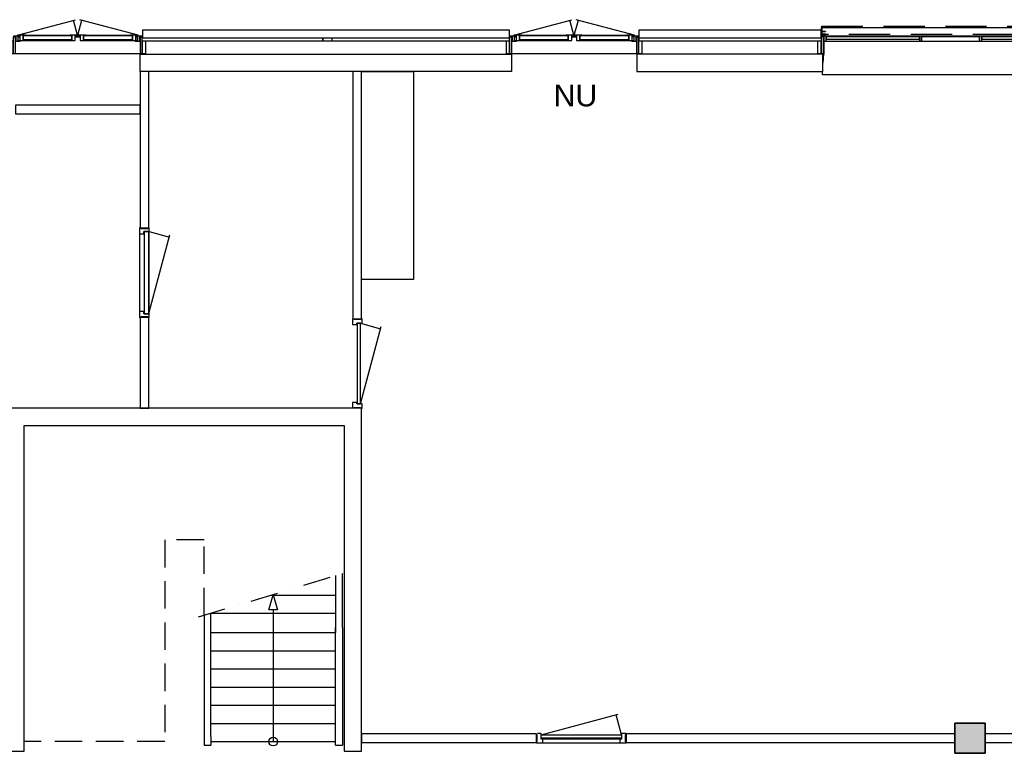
# Model space of a CAD drawing. Header units: millimetres. Extents: x -493 to 64137, y -19218 to 1504.
# Tile 11 of 13: x 42150 to 53525, y -8075 to 399. Entities that reach past the tile are written whole.
import ezdxf

# ---------------------------------------------------------------- set-up
doc = ezdxf.new("R2010")
doc.units = ezdxf.units.MM
doc.header["$LTSCALE"] = 100
for name, pattern in [('DASHDOT2', [12.7, 6.35, -3.175, 0, -3.175]), ('Hidden', [7.14375, 4.7625, -2.38125]), ('HIDDEN2', [4.7625, 3.175, -1.5875])]:
    doc.linetypes.add(name, pattern=pattern)
for name, color, linetype in [('AA28----_KONSTRUKTIE', 9, 'Continuous'), ('AL21----_BUITENWAND', 3, 'Continuous'), ('AL22----_BINNENWAND', 2, 'Continuous'), ('AL24----_TRAPPEN', 7, 'Continuous'), ('AL28----_KONSTRUKTIE', 3, 'Continuous'), ('AL31----_BUITENKOZIJNEN', 1, 'Continuous'), ('AL32----_BINNENKOZIJNEN', 1, 'Continuous'), ('AL74----_KEUKEN', 7, 'Continuous'), ('AT$1----_ALGEMEEN', 7, 'HIDDEN2')]:
    doc.layers.add(name, color=color, linetype=linetype)
doc.styles.get("Standard").update_dxf_attribs({"font": 'arial.ttf'})

# ---------------------------------------------------------------- blocks, each defined once
blk = doc.blocks.new('32_HR_kozijn h07 - 930x2315-2069519-00_begane grond_WBP')
at = {"layer": 'AL32----_BINNENKOZIJNEN', "lineweight": 25}
for p, q in [((-450, 57), (-517, 57)), ((-517, 37), (-508, 37)), ((-508, 37), (-508, -37)), ((-467, -57), (-467, 7)), ((-467, 7), (-450, 7)), ((465, 2), (-465, 2)), ((-465, 2), (-465, -38)), ((-450, 7), (-450, 57)), ((517, 57), (450, 57)), ((450, 57), (450, 7)), ((450, 7), (467, 7)), ((465, -38), (465, 2)), ((467, 7), (467, -57)), ((508, -37), (508, 37)), ((508, 37), (517, 37)), ((517, 50), (517, 57)), ((-508, -37), (-517, -37)), ((-517, -50), (-517, -57)), ((-517, -57), (-467, -57)), ((-465, -38), (465, -38)), ((467, -57), (517, -57)), ((517, -37), (508, -37)), ((517, -57), (517, -50))]:
    blk.add_line(p, q, dxfattribs=at)
at = {"layer": 'AL32----_BINNENKOZIJNEN'}
for p, q in [((-465, -38), (427, -277)), ((465, -38), (403, -270))]:
    blk.add_line(p, q, dxfattribs=at)
blk = doc.blocks.new('31_HR_kozijn A61 - A61-3034378-00_begane grond_WBP')
at = {"layer": 'AL31----_BUITENKOZIJNEN'}
for p, q in [((-1495, -85), (-1533, -85)), ((-1495, -35), (-1495, -225)), ((-1470, -35), (-1495, -35)), ((-1495, -225), (-1495, -85)), ((-1414, -25), (-1490, -25)), ((-1490, -25), (-1490, -28.8)), ((-1490, -28.8), (-1465, -28.8)), ((-1470, -225), (-1470, -35)), ((-1470, -35), (-1465, -35)), ((-1465, -28.8), (-1465, -84)), ((-1465, -84), (-1439, -84)), ((-1439, -84), (-1439, -28.8)), ((-1439, -28.8), (-1414, -28.8)), ((-361, -35), (-1439, -35)), ((-1439, -35), (-1439, -59)), ((-1439, -59), (-361, -59)), ((-1439, -84), (-361, -84)), ((-1414, -28.8), (-1414, -25)), ((-386, -25), (-1414, -25)), ((-1414, -28.8), (-386, -28.8)), ((-310, -25), (-386, -25)), ((-386, -25), (-386, -28.8)), ((-386, -28.8), (-361, -28.8)), ((-361, -28.8), (-361, -84)), ((-361, -59), (-361, -35)), ((-361, -84), (-335, -84)), ((-335, -84), (-335, -28.8)), ((-335, -28.8), (-310, -28.8)), ((335, -33), (-335, -33)), ((-335, -33), (-335, -84)), ((-335, -84), (335, -84)), ((-310, -28.8), (-310, -25)), ((310, -25), (-310, -25)), ((-310, -28.8), (310, -28.8)), ((386, -25), (310, -25)), ((310, -25), (310, -28.8)), ((310, -28.8), (335, -28.8)), ((335, -28.8), (335, -84)), ((335, -84), (335, -33)), ((335, -84), (361, -84)), ((361, -84), (361, -28.8)), ((361, -28.8), (386, -28.8)), ((1439, -35), (361, -35)), ((361, -35), (361, -59)), ((361, -59), (1439, -59)), ((361, -84), (1439, -84)), ((386, -28.8), (386, -25)), ((1414, -25), (386, -25)), ((386, -28.8), (1414, -28.8)), ((1414, -25), (1414, -28.8)), ((1490, -25), (1414, -25)), ((1414, -28.8), (1439, -28.8)), ((1439, -28.8), (1439, -84)), ((1439, -59), (1439, -35)), ((1439, -84), (1465, -84)), ((1465, -84), (1465, -28.8)), ((1465, -28.8), (1490, -28.8)), ((1465, -35), (1470, -35)), ((1495, -35), (1470, -35)), ((1470, -35), (1470, -225)), ((1490, -28.8), (1490, -25)), ((1495, -225), (1495, -35)), ((1533, -85), (1495, -85)), ((1495, -85), (1495, -225)), ((-1533, -225), (-1495, -225)), ((-1495, -225), (-1470, -225)), ((-1465, -225), (-1470, -225)), ((1470, -225), (1465, -225)), ((1470, -225), (1495, -225)), ((1495, -225), (1533, -225))]:
    blk.add_line(p, q, dxfattribs=at)
blk = doc.blocks.new('31_HR_kozijn A48 - 31_HR_kozijn A48-4044242-00_begane grond_WBP')
at = {"layer": 'AL31----_BUITENKOZIJNEN'}
for p, q in [((-695, -16), (-25, 164)), ((-3, -16), (-49, 157)), ((2, -16), (49, 158)), ((697, -16), (25, 164)), ((-745, -85), (-783, -85)), ((-745, -35), (-745, -33)), ((-745, -33), (-715, -33)), ((-720, -35), (-745, -35)), ((-745, -35), (-745, -225)), ((-745, -225), (-745, -85)), ((-689, -25), (-740, -25)), ((-740, -25), (-740, -29)), ((-740, -29), (-715, -29)), ((-720, -225), (-720, -35)), ((-715, -29), (-715, -84)), ((-715, -84), (-664, -84)), ((-604, -16), (-693, -16)), ((-693, -16), (-693, -20)), ((-693, -20), (-668, -20)), ((-689, -80), (-689, -25)), ((-689, -33), (-668, -33)), ((-664, -80), (-689, -80)), ((-668, -20), (-668, -75)), ((-668, -75), (-629, -75)), ((-664, -84), (-664, -80)), ((-629, -75), (-629, -20)), ((-629, -20), (-604, -20)), ((-67, -24), (-629, -24)), ((-629, -24), (-629, -64)), ((-629, -64), (-67, -64)), ((-629, -75), (-67, -75)), ((-604, -20), (-604, -16)), ((-604, -16), (-92, -16)), ((-604, -20), (-92, -20)), ((-92, -16), (-92, -20)), ((-3, -16), (-92, -16)), ((-92, -20), (-67, -20)), ((-67, -20), (-67, -75)), ((-67, -64), (-67, -24)), ((-67, -75), (-28, -75)), ((-28, -75), (-28, -20)), ((-28, -20), (-3, -20)), ((-28, -33), (27, -33)), ((-3, -20), (-3, -16)), ((91, -16), (2, -16)), ((2, -16), (2, -20)), ((2, -20), (27, -20)), ((27, -20), (27, -75)), ((27, -75), (66, -75)), ((66, -75), (66, -20)), ((66, -20), (91, -20)), ((633, -24), (66, -24)), ((66, -24), (66, -64)), ((66, -64), (633, -64)), ((66, -75), (633, -75)), ((91, -20), (91, -16)), ((91, -16), (608, -16)), ((91, -20), (608, -20)), ((608, -16), (608, -20)), ((697, -16), (608, -16)), ((608, -20), (633, -20)), ((633, -20), (633, -75)), ((633, -64), (633, -24)), ((633, -75), (672, -75)), ((689, -80), (664, -80)), ((664, -80), (664, -84)), ((664, -84), (715, -84)), ((672, -75), (672, -20)), ((672, -20), (697, -20)), ((672, -33), (689, -33)), ((740, -25), (689, -25)), ((689, -25), (689, -80)), ((697, -20), (697, -16)), ((715, -84), (715, -29)), ((715, -29), (740, -29)), ((715, -33), (745, -33)), ((745, -35), (720, -35)), ((720, -35), (720, -225)), ((740, -29), (740, -25)), ((745, -33), (745, -35)), ((745, -225), (745, -35)), ((783, -85), (745, -85)), ((745, -85), (745, -225)), ((-783, -225), (-745, -225)), ((-745, -225), (-720, -225)), ((-720, -225), (720, -225)), ((720, -225), (745, -225)), ((745, -225), (783, -225))]:
    blk.add_line(p, q, dxfattribs=at)
blk = doc.blocks.new('31_H_R_waterslag_negge_70 - 31_H_R_waterslag_negge_70-2645793-00_begane grond_WBP')
at = {"layer": 'AL31----_BUITENKOZIJNEN'}
for p, q in [((-1492, -80), (-1492, 30)), ((-1490, 30), (-1492, 30)), ((-1490, 30), (-1490, -16)), ((-1490, 30), (1490, 30)), ((1490, -16), (1490, 30)), ((1492, 30), (1490, 30)), ((1492, 30), (1492, -80)), ((-1490, -50), (-1490, -70)), ((-1490, -74), (-1490, -78)), ((-1490, -80), (-1490, -78)), ((-1465, -78), (-1490, -78)), ((1490, -78), (1465, -78)), ((1490, -70), (1490, -50)), ((1490, -78), (1490, -74)), ((1490, -78), (1490, -80))]:
    blk.add_line(p, q, dxfattribs=at)
blk = doc.blocks.new('31_HR_vensterbank_schuin - 2960-3531019-00_begane grond_WBP')
at = {"layer": 'AL31----_BUITENKOZIJNEN'}
for p, q in [((-1465, 151), (-1465, 5)), ((1465, 5), (1465, 151)), ((-1470, 5), (-1475, -100)), ((-1465, 5), (-1470, 5)), ((1470, 5), (1465, 5)), ((1475, -100), (1470, 5)), ((-1480, -239), (-1480, -200)), ((1480, -200), (1480, -239)), ((1480, -239), (-1480, -239))]:
    blk.add_line(p, q, dxfattribs=at)
blk = doc.blocks.new('32_HR_kozijn h09 - 950x2315 60min-3740938-00_begane grond_WBP')
at = {"layer": 'AL32----_BINNENKOZIJNEN', "lineweight": 25}
for p, q in [((-450, 57), (-517, 57)), ((-517, 57), (-517, 50)), ((-517, 37), (-508, 37)), ((-508, 37), (-508, -37)), ((-477, -57), (-477, 7)), ((-477, 7), (-450, 7)), ((475, 2), (-475, 2)), ((-475, 2), (-475, -52)), ((-450, 7), (-450, 57)), ((517, 57), (450, 57)), ((450, 57), (450, 7)), ((450, 7), (477, 7)), ((475, -52), (475, 2)), ((477, 7), (477, -57)), ((508, -37), (508, 37)), ((508, 37), (517, 37)), ((517, 50), (517, 57)), ((-508, -37), (-517, -37)), ((-517, -50), (-517, -57)), ((-517, -57), (-477, -57)), ((-475, -52), (475, -52)), ((477, -57), (517, -57)), ((517, -37), (508, -37)), ((517, -57), (517, -50))]:
    blk.add_line(p, q, dxfattribs=at)
at = {"layer": 'AL32----_BINNENKOZIJNEN'}
for p, q in [((450, 57), (-450, 57)), ((-477, -57), (477, -57)), ((-456, -57), (436, -296)), ((474, -57), (411, -290))]:
    blk.add_line(p, q, dxfattribs=at)
blk = doc.blocks.new('21_HR_vloerventilatie - roc_grijs-4288658-00_begane grond_WBP')
at = {"layer": 'AL21----_BUITENWAND'}
for p, q in [((72, -55), (70, -55)), ((70, -55), (70, -85)), ((72, -45), (72, -85)), ((177, -45), (177, -85)), ((179, -55), (177, -55)), ((179, -85), (179, -55))]:
    blk.add_line(p, q, dxfattribs=at)
blk = doc.blocks.new('38_HR_zonwering_ROC_begane grond - 38_HR_zonwering_ROC_begane grond-V95-00_begane grond_WBP')
at = {"layer": 'AL31----_BUITENKOZIJNEN'}
h = blk.add_hatch(dxfattribs=at)
h.set_pattern_fill('FP_229', color=256, style=0, pattern_type=2)
h.set_pattern_definition([(45, (-52905, -210), (-224.5064, 224.5064), []), (45, (-52825.62, -210), (3e-14, 449.0128), []), (45, (-52984.38, -210), (3e-14, 449.0128), [])])
h.paths.add_polyline_path([(-1490, 20), (-1445, 20), (-1445, 24), (-1447, 24), (-1447, 22), (-1488, 22), (-1488, 52), (-1447, 52), (-1447, 50), (-1445, 50), (-1445, 54), (-1490, 54)], flags=0)
at = {"layer": 'AL31----_BUITENKOZIJNEN', "linetype": 'Hidden'}
for p, q in [((-1490, 115), (1490, 115)), ((-1490, 70), (-1490, 115)), ((1490, 115), (1490, 70)), ((1445, 20), (-1445, 20))]:
    blk.add_line(p, q, dxfattribs=at)
at = {"layer": 'AL31----_BUITENKOZIJNEN'}
for p, q in [((-1490, 54), (-1490, 20)), ((-1445, 54), (-1490, 54)), ((-1490, 20), (-1445, 20)), ((-1488, 22), (-1488, 52)), ((-1488, 52), (-1447, 52)), ((-1447, 22), (-1488, 22)), ((-1447, 52), (-1447, 50)), ((-1447, 50), (-1445, 50)), ((-1445, 24), (-1447, 24)), ((-1447, 24), (-1447, 22)), ((-1445, 50), (-1445, 54)), ((-1445, 20), (-1445, 24)), ((1490, 54), (1445, 54)), ((1445, 54), (1445, 50)), ((1445, 50), (1447, 50)), ((1447, 24), (1445, 24)), ((1445, 24), (1445, 20)), ((1445, 20), (1490, 20)), ((1447, 50), (1447, 52)), ((1447, 52), (1488, 52)), ((1447, 22), (1447, 24)), ((1488, 22), (1447, 22)), ((1488, 52), (1488, 22)), ((1490, 20), (1490, 54))]:
    blk.add_line(p, q, dxfattribs=at)
blk = doc.blocks.new('24_HR_betontrap_onder_a210_o200 - breedte_1600-463513-00_begane grond_WBP')
at = {"linetype": 'DASHDOT2', "ltscale": 0.5}
blk.add_line((-864, 1441), (864, 1961), dxfattribs=at)
at = {"layer": 'AL24----_TRAPPEN', "lineweight": 25}
for p, q in [((800, 1318), (800, 1942)), ((720, 1918), (720, 1260)), ((-720, 58), (-720, 1483)), ((-720, 1483), (720, 1483)), ((-800, 1460), (-800, -40))]:
    blk.add_line(p, q, dxfattribs=at)
at = {"layer": 'AL24----_TRAPPEN'}
for p, q in [((-26, 1693), (720, 1693)), ((-720, 1260), (720, 1260)), ((720, -40), (720, 1318)), ((800, 1318), (800, -40)), ((-720, 1050), (720, 1050)), ((-720, 840), (720, 840)), ((-720, 630), (720, 630)), ((-720, 420), (720, 420)), ((-720, 210), (720, 210)), ((-720, 58), (-720, -40)), ((-800, -40), (-720, -40)), ((-720, 0), (720, 0)), ((720, -40), (800, -40))]:
    blk.add_line(p, q, dxfattribs=at)
blk = doc.blocks.new('32_HR_kozijn h07 - 930x2315 zelfsl-3074441-00_begane grond_WBP')
at = {"layer": 'AL32----_BINNENKOZIJNEN'}
for p, q in [((-465, 38), (427, 277)), ((465, 38), (403, 270)), ((-450, -7), (450, -7)), ((450, -57), (-450, -57))]:
    blk.add_line(p, q, dxfattribs=at)
at = {"layer": 'AL32----_BINNENKOZIJNEN', "lineweight": 25}
for p, q in [((-508, 37), (-517, 37)), ((-508, -37), (-508, 37)), ((-507, 57), (-467, 57)), ((-467, 57), (-467, -7)), ((-465, 38), (465, 38)), ((-465, -2), (-465, 38)), ((465, 38), (465, -2)), ((467, 57), (517, 57)), ((467, -7), (467, 57)), ((508, 37), (508, -37)), ((517, 37), (508, 37)), ((-517, -37), (-508, -37)), ((-517, -57), (-517, -50)), ((-450, -57), (-517, -57)), ((-467, -7), (-450, -7)), ((465, -2), (-465, -2)), ((-450, -7), (-450, -57)), ((450, -7), (467, -7)), ((450, -57), (450, -7)), ((517, -57), (450, -57)), ((508, -37), (517, -37)), ((517, -50), (517, -57))]:
    blk.add_line(p, q, dxfattribs=at)

msp = doc.modelspace()

# ---------------------------------------------------------------- hatches: boundary and pattern name
at = {"layer": 'AA28----_KONSTRUKTIE', "lineweight": 5}
msp.add_hatch(color=256, dxfattribs=at).paths.add_polyline_path([(53305, -8075), (53305, -7725), (52955, -7725), (52955, -8075)], flags=0)

# ---------------------------------------------------------------- linework, layer by layer
at = {"layer": 'AL21----_BUITENWAND'}
for p, q in [((47808, 280), (43567, 280)), ((43567, 280), (43567, 190)), ((47808, 150), (47808, 280)), ((51413, 280), (49302, 280)), ((49302, 280), (49302, 150)), ((51408, 190), (51408, 280)), ((43567, 190), (47808, 190)), ((47772, 150), (43603, 150)), ((43603, 150), (43603, 0)), ((47772, 0), (47772, 150)), ((49302, 190), (51410, 190)), ((51372, 150), (49338, 150)), ((49338, 150), (49338, 0)), ((51372, 0), (51372, 150)), ((43603, 0), (47772, 0))]:
    msp.add_line(p, q, dxfattribs=at)
at = {"layer": 'AL21----_BUITENWAND', "lineweight": 25}
msp.add_line((51430, 0), (51435, 0), dxfattribs=at)
at = {"layer": 'AL21----_BUITENWAND'}
for points in [[(43540, -200), (43540, 0), (47830, 0), (47830, -200)], [(49280, 0), (49280, -200), (51430, -200), (51430, 0)]]:
    msp.add_lwpolyline(points, close=True, dxfattribs=at)
at = {"layer": 'AL22----_BINNENWAND'}
for points in [[(43540, -2006), (43640, -2006), (43640, -200), (43540, -200)], [(46000, -3056), (46100, -3056), (46100, -200), (46000, -200)], [(43540, -590), (42100, -590), (42100, -690), (43540, -690)], [(43540, -4090), (43640, -4090), (43640, -3040), (43540, -3040)], [(45900, -8050), (46100, -8050), (46100, -4090), (42000, -4090), (42000, -5050), (40150, -5050), (40150, -8050), (40350, -8050), (40350, -5250), (42000, -5250), (42000, -8050), (42200, -8050), (42200, -4290), (45900, -4290)], [(46100, -7950), (48121, -7950), (48121, -7850), (46100, -7850)], [(49155, -7950), (52955, -7950), (52955, -7850), (49155, -7850)], [(53305, -7950), (57401, -7950), (57401, -7850), (53305, -7850)]]:
    msp.add_lwpolyline(points, close=True, dxfattribs=at)
at = {"layer": 'AL24----_TRAPPEN'}
for p, q in [((45030, -6417), (45080, -6245)), ((45080, -6245), (45130, -6417)), ((45130, -6417), (45030, -6417)), ((45080, -6417), (45080, -7940))]:
    msp.add_line(p, q, dxfattribs=at)
at = {"layer": 'AL24----_TRAPPEN', "linetype": 'HIDDEN2'}
msp.add_lwpolyline([(44280, -6480), (44280, -5610), (43825, -5610), (43825, -7940), (42200, -7940)], dxfattribs=at)
at = {"layer": 'AL24----_TRAPPEN'}
msp.add_circle((45080, -7940), 50, dxfattribs=at)
at = {"layer": 'AL28----_KONSTRUKTIE', "lineweight": 35}
for p, q in [((53305, -7725), (52955, -7725)), ((52955, -7725), (52955, -8075)), ((53305, -8075), (53305, -7725)), ((52955, -8075), (53305, -8075))]:
    msp.add_line(p, q, dxfattribs=at)
at = {"layer": 'AL74----_KEUKEN'}
msp.add_lwpolyline([(46100, -200), (46700, -200), (46700, -2600), (46100, -2600)], close=True, dxfattribs=at)

# ---------------------------------------------------------------- block references
at = {"layer": 'AL21----_BUITENWAND'}
msp.add_blockref('21_HR_vloerventilatie - roc_grijs-4288658-00_begane grond_WBP', (45580, 235), dxfattribs=at)
at = {"layer": 'AL24----_TRAPPEN'}
msp.add_blockref('24_HR_betontrap_onder_a210_o200 - breedte_1600-463513-00_begane grond_WBP', (45080, -7940), dxfattribs=at)
at = {"layer": 'AL31----_BUITENKOZIJNEN', "lineweight": 25}
for p in [(42820, 235), (48555, 235)]:
    msp.add_blockref('31_HR_kozijn A48 - 31_HR_kozijn A48-4044242-00_begane grond_WBP', p, dxfattribs=at)
at = {"layer": 'AL31----_BUITENKOZIJNEN'}
for name, p in [('31_H_R_waterslag_negge_70 - 31_H_R_waterslag_negge_70-2645793-00_begane grond_WBP', (52905, 280)), ('38_HR_zonwering_ROC_begane grond - 38_HR_zonwering_ROC_begane grond-V95-00_begane grond_WBP', (52905, 210)), ('31_HR_kozijn A61 - A61-3034378-00_begane grond_WBP', (52905, 235)), ('31_HR_vensterbank_schuin - 2960-3531019-00_begane grond_WBP', (52905, 0))]:
    msp.add_blockref(name, p, dxfattribs=at)
at = {"layer": 'AL32----_BINNENKOZIJNEN', "lineweight": 25, "rotation": 89.99999999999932}
for name, p in [('32_HR_kozijn h09 - 950x2315 60min-3740938-00_begane grond_WBP', (43590, -2523)), ('32_HR_kozijn h07 - 930x2315-2069519-00_begane grond_WBP', (46050, -3573))]:
    msp.add_blockref(name, p, dxfattribs=at)
at = {"layer": 'AL32----_BINNENKOZIJNEN', "lineweight": 25}
msp.add_blockref('32_HR_kozijn h07 - 930x2315 zelfsl-3074441-00_begane grond_WBP', (48638, -7900), dxfattribs=at)

# ---------------------------------------------------------------- texts
at = {"layer": 'AT$1----_ALGEMEEN', "insert": (48318, -352), "char_height": 250, "attachment_point": 1}
msp.add_mtext_dynamic_manual_height_columns('NU', width=877.94, gutter_width=117, heights=[0], dxfattribs=at)

doc.saveas('drawing.dxf')
